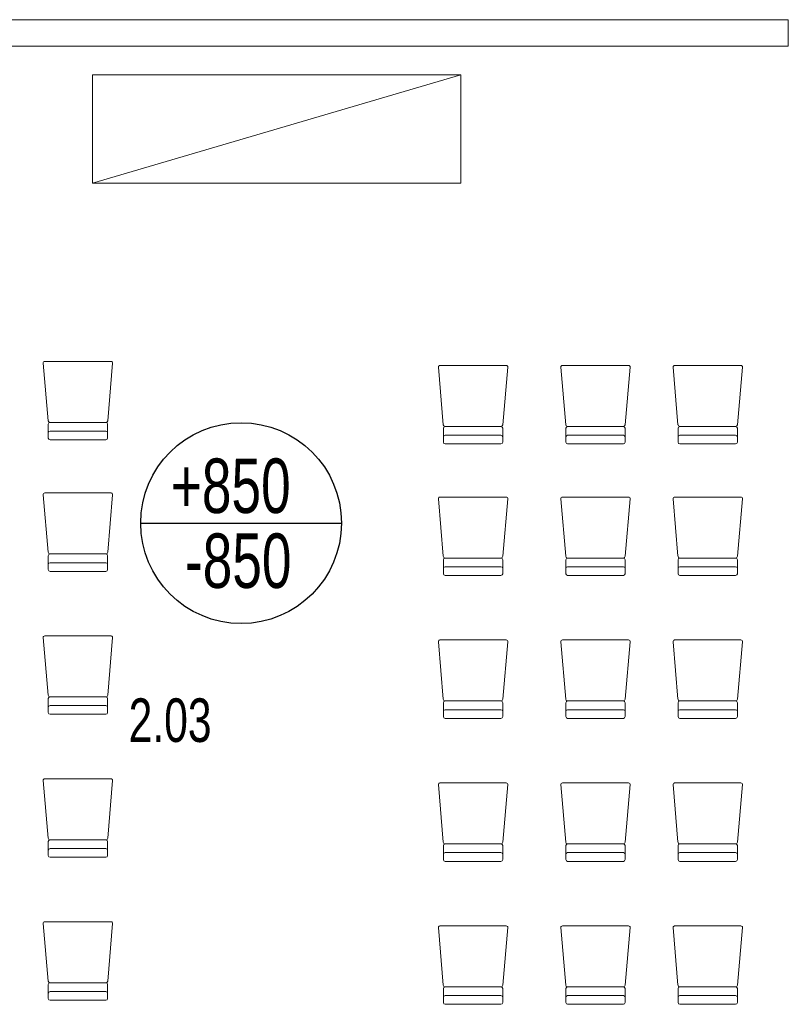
# Model space of a CAD drawing. Header units: millimetres. Extents: x 28262 to 240133, y -152087 to 56534.
# Tile 95 of 107: x 213287 to 217698, y -24700 to -19051. Entities that reach past the tile are written whole.
import ezdxf

# ---------------------------------------------------------------- set-up
doc = ezdxf.new("R2010")
doc.units = ezdxf.units.MM
doc.header["$MEASUREMENT"] = 0
for name, color, linetype, lineweight in [('--písmo', 7, 'Continuous', 25), ('--VZT POPIS', 7, 'Continuous', 25), ('Nové_Interiér - nábytek', 9, 'Continuous', 9), ('Nové_Konstrukce - krov', 9, 'Continuous', 13), ('Nové_Kresby a obrázky', 9, 'Continuous', 9)]:
    doc.layers.add(name, color=color, linetype=linetype, lineweight=lineweight)
doc.styles.add('styl1', font='arial.ttf', dxfattribs={"width": 0.7, "height": 250})

msp = doc.modelspace()

# ---------------------------------------------------------------- linework, layer by layer
at = {"layer": '--VZT POPIS'}
msp.add_line((213981.3, -21939.8), (215133.5, -21939.8), dxfattribs=at)
msp.add_circle((214557.4, -21939.8), 576.1, dxfattribs=at)
at = {"layer": 'Nové_Interiér - nábytek', "linetype": 'Continuous'}
for p, q in [((211842.9, -19051.5), (217698.1, -19051.5)), ((217698.1, -19051.5), (217698.1, -19202.5)), ((217698.1, -19202.5), (211842.9, -19202.5)), ((213703.8, -19368), (215818.3, -19368)), ((213703.8, -19989.9), (213703.8, -19368)), ((215818.3, -19368), (215818.3, -19989.9)), ((215818.3, -19989.9), (213703.8, -19989.9))]:
    msp.add_line(p, q, dxfattribs=at)
at = {"layer": 'Nové_Konstrukce - krov', "linetype": 'Continuous'}
for p, q in [((213810.9, -21012), (213430.9, -21012)), ((213421.7, -21022), (213450, -21352.1)), ((213791.7, -21352.1), (213820, -21022)), ((215689.6, -21045.4), (215717.9, -21375.4)), ((216078.8, -21035.4), (215698.8, -21035.4)), ((216059.6, -21375.4), (216087.9, -21045.4)), ((216392.3, -21045.4), (216420.6, -21375.4)), ((216781.4, -21035.4), (216401.4, -21035.4)), ((216762.3, -21375.4), (216790.6, -21045.4)), ((217036.6, -21045.4), (217064.9, -21375.4)), ((217425.8, -21035.4), (217045.8, -21035.4)), ((217406.6, -21375.4), (217434.9, -21045.4)), ((213450.9, -21372), (213450.9, -21452)), ((213460.9, -21362), (213780.9, -21362)), ((213780.9, -21362), (213460.9, -21362)), ((213790.9, -21452), (213790.9, -21372)), ((215718.8, -21395.4), (215718.8, -21475.4)), ((215728.8, -21385.4), (216048.8, -21385.4)), ((216048.8, -21385.4), (215728.8, -21385.4)), ((216058.8, -21475.4), (216058.8, -21395.4)), ((216421.4, -21395.4), (216421.4, -21475.4)), ((216431.4, -21385.4), (216751.4, -21385.4)), ((216751.4, -21385.4), (216431.4, -21385.4)), ((216761.4, -21475.4), (216761.4, -21395.4)), ((217065.8, -21395.4), (217065.8, -21475.4)), ((217075.8, -21385.4), (217395.8, -21385.4)), ((217395.8, -21385.4), (217075.8, -21385.4)), ((217405.8, -21475.4), (217405.8, -21395.4)), ((213780.9, -21412), (213460.9, -21412)), ((213460.9, -21462), (213780.9, -21462)), ((216048.8, -21435.4), (215728.8, -21435.4)), ((216751.4, -21435.4), (216431.4, -21435.4)), ((217395.8, -21435.4), (217075.8, -21435.4)), ((215728.8, -21485.4), (216048.8, -21485.4)), ((216431.4, -21485.4), (216751.4, -21485.4)), ((217075.8, -21485.4), (217395.8, -21485.4)), ((213421.7, -21776.6), (213450, -22106.7)), ((213810.9, -21766.7), (213430.9, -21766.7)), ((213791.7, -22106.7), (213820, -21776.6)), ((215689.6, -21800), (215717.9, -22130.1)), ((216078.8, -21790), (215698.8, -21790)), ((216059.6, -22130.1), (216087.9, -21800)), ((216392.3, -21800), (216420.6, -22130.1)), ((216781.4, -21790), (216401.4, -21790)), ((216762.3, -22130.1), (216790.6, -21800)), ((217036.6, -21800), (217064.9, -22130.1)), ((217425.8, -21790), (217045.8, -21790)), ((217406.6, -22130.1), (217434.9, -21800)), ((213450.9, -22126.7), (213450.9, -22206.7)), ((213460.9, -22116.7), (213780.9, -22116.7)), ((213780.9, -22116.7), (213460.9, -22116.7)), ((213790.9, -22206.7), (213790.9, -22126.7)), ((215728.8, -22140), (216048.8, -22140)), ((216048.8, -22140), (215728.8, -22140)), ((216431.4, -22140), (216751.4, -22140)), ((216751.4, -22140), (216431.4, -22140)), ((217075.8, -22140), (217395.8, -22140)), ((217395.8, -22140), (217075.8, -22140)), ((213780.9, -22166.7), (213460.9, -22166.7)), ((215718.8, -22150), (215718.8, -22230)), ((216048.8, -22190), (215728.8, -22190)), ((216058.8, -22230), (216058.8, -22150)), ((216421.4, -22150), (216421.4, -22230)), ((216751.4, -22190), (216431.4, -22190)), ((216761.4, -22230), (216761.4, -22150)), ((217065.8, -22150), (217065.8, -22230)), ((217395.8, -22190), (217075.8, -22190)), ((217405.8, -22230), (217405.8, -22150)), ((213460.9, -22216.7), (213780.9, -22216.7)), ((215728.8, -22240), (216048.8, -22240)), ((216431.4, -22240), (216751.4, -22240)), ((217075.8, -22240), (217395.8, -22240)), ((213810.9, -22586.8), (213430.9, -22586.8)), ((213421.7, -22596.8), (213450, -22926.9)), ((213791.7, -22926.9), (213820, -22596.8)), ((215689.6, -22620.2), (215717.9, -22950.2)), ((216078.8, -22610.2), (215698.8, -22610.2)), ((216059.6, -22950.2), (216087.9, -22620.2)), ((216392.3, -22620.2), (216420.6, -22950.2)), ((216781.4, -22610.2), (216401.4, -22610.2)), ((216762.3, -22950.2), (216790.6, -22620.2)), ((217036.6, -22620.2), (217064.9, -22950.2)), ((217425.8, -22610.2), (217045.8, -22610.2)), ((217406.6, -22950.2), (217434.9, -22620.2)), ((213450.9, -22946.8), (213450.9, -23026.8)), ((213460.9, -22936.8), (213780.9, -22936.8)), ((213780.9, -22936.8), (213460.9, -22936.8)), ((213780.9, -22986.8), (213460.9, -22986.8)), ((213790.9, -23026.8), (213790.9, -22946.8)), ((215718.8, -22970.2), (215718.8, -23050.2)), ((215728.8, -22960.2), (216048.8, -22960.2)), ((216048.8, -22960.2), (215728.8, -22960.2)), ((216058.8, -23050.2), (216058.8, -22970.2)), ((216421.4, -22970.2), (216421.4, -23050.2)), ((216431.4, -22960.2), (216751.4, -22960.2)), ((216751.4, -22960.2), (216431.4, -22960.2)), ((216761.4, -23050.2), (216761.4, -22970.2)), ((217065.8, -22970.2), (217065.8, -23050.2)), ((217075.8, -22960.2), (217395.8, -22960.2)), ((217395.8, -22960.2), (217075.8, -22960.2)), ((217405.8, -23050.2), (217405.8, -22970.2)), ((213460.9, -23036.8), (213780.9, -23036.8)), ((216048.8, -23010.2), (215728.8, -23010.2)), ((216751.4, -23010.2), (216431.4, -23010.2)), ((217395.8, -23010.2), (217075.8, -23010.2)), ((215728.8, -23060.2), (216048.8, -23060.2)), ((216431.4, -23060.2), (216751.4, -23060.2)), ((217075.8, -23060.2), (217395.8, -23060.2)), ((213421.7, -23416.9), (213450, -23747)), ((213810.9, -23407), (213430.9, -23407)), ((213791.7, -23747), (213820, -23416.9)), ((215689.6, -23440.3), (215717.9, -23770.4)), ((216078.8, -23430.3), (215698.8, -23430.3)), ((216059.6, -23770.4), (216087.9, -23440.3)), ((216392.3, -23440.3), (216420.6, -23770.4)), ((216781.4, -23430.3), (216401.4, -23430.3)), ((216762.3, -23770.4), (216790.6, -23440.3)), ((217036.6, -23440.3), (217064.9, -23770.4)), ((217425.8, -23430.3), (217045.8, -23430.3)), ((217406.6, -23770.4), (217434.9, -23440.3)), ((213450.9, -23767), (213450.9, -23847)), ((213460.9, -23757), (213780.9, -23757)), ((213780.9, -23757), (213460.9, -23757)), ((213790.9, -23847), (213790.9, -23767)), ((215728.8, -23780.3), (216048.8, -23780.3)), ((216048.8, -23780.3), (215728.8, -23780.3)), ((216431.4, -23780.3), (216751.4, -23780.3)), ((216751.4, -23780.3), (216431.4, -23780.3)), ((217075.8, -23780.3), (217395.8, -23780.3)), ((217395.8, -23780.3), (217075.8, -23780.3)), ((213780.9, -23807), (213460.9, -23807)), ((215718.8, -23790.3), (215718.8, -23870.3)), ((216048.8, -23830.3), (215728.8, -23830.3)), ((216058.8, -23870.3), (216058.8, -23790.3)), ((216421.4, -23790.3), (216421.4, -23870.3)), ((216751.4, -23830.3), (216431.4, -23830.3)), ((216761.4, -23870.3), (216761.4, -23790.3)), ((217065.8, -23790.3), (217065.8, -23870.3)), ((217395.8, -23830.3), (217075.8, -23830.3)), ((217405.8, -23870.3), (217405.8, -23790.3)), ((213460.9, -23857), (213780.9, -23857)), ((215728.8, -23880.3), (216048.8, -23880.3)), ((216431.4, -23880.3), (216751.4, -23880.3)), ((217075.8, -23880.3), (217395.8, -23880.3)), ((213810.9, -24227.1), (213430.9, -24227.1)), ((213421.7, -24237.1), (213450, -24567.2)), ((213791.7, -24567.2), (213820, -24237.1)), ((215689.6, -24260.5), (215717.9, -24590.5)), ((216078.8, -24250.5), (215698.8, -24250.5)), ((216059.6, -24590.5), (216087.9, -24260.5)), ((216392.3, -24260.5), (216420.6, -24590.5)), ((216781.4, -24250.5), (216401.4, -24250.5)), ((216762.3, -24590.5), (216790.6, -24260.5)), ((217036.6, -24260.5), (217064.9, -24590.5)), ((217425.8, -24250.5), (217045.8, -24250.5)), ((217406.6, -24590.5), (217434.9, -24260.5)), ((213450.9, -24587.1), (213450.9, -24667.1)), ((213460.9, -24577.1), (213780.9, -24577.1)), ((213780.9, -24577.1), (213460.9, -24577.1)), ((213780.9, -24627.1), (213460.9, -24627.1)), ((213790.9, -24667.1), (213790.9, -24587.1)), ((215718.8, -24610.5), (215718.8, -24690.5)), ((215728.8, -24600.5), (216048.8, -24600.5)), ((216048.8, -24600.5), (215728.8, -24600.5)), ((216058.8, -24690.5), (216058.8, -24610.5)), ((216421.4, -24610.5), (216421.4, -24690.5)), ((216431.4, -24600.5), (216751.4, -24600.5)), ((216751.4, -24600.5), (216431.4, -24600.5)), ((216761.4, -24690.5), (216761.4, -24610.5)), ((217065.8, -24610.5), (217065.8, -24690.5)), ((217075.8, -24600.5), (217395.8, -24600.5)), ((217395.8, -24600.5), (217075.8, -24600.5)), ((217405.8, -24690.5), (217405.8, -24610.5)), ((213460.9, -24677.1), (213780.9, -24677.1)), ((216048.8, -24650.5), (215728.8, -24650.5)), ((216751.4, -24650.5), (216431.4, -24650.5)), ((217395.8, -24650.5), (217075.8, -24650.5)), ((215728.8, -24700.5), (216048.8, -24700.5)), ((216431.4, -24700.5), (216751.4, -24700.5)), ((217075.8, -24700.5), (217395.8, -24700.5))]:
    msp.add_line(p, q, dxfattribs=at)
for centre, radius, start, end in [((213430.9, -21021.2), 9.18, 90, 184.8991), ((213810.9, -21021.2), 9.18, 355.1009, 90), ((215698.8, -21044.6), 9.18, 90, 184.8991), ((216078.8, -21044.6), 9.18, 355.1009, 90), ((216401.4, -21044.6), 9.18, 90, 184.8991), ((216781.4, -21044.6), 9.18, 355.1009, 90), ((217045.8, -21044.6), 9.18, 90, 184.8991), ((217425.8, -21044.6), 9.18, 355.1009, 90), ((213460.9, -21351.1), 10.9, 184.8991, 270), ((213780.9, -21351.1), 10.9, 270, 355.1009), ((213460.9, -21372), 10, 90, 180), ((213780.9, -21372), 10, 0, 90), ((215728.8, -21374.5), 10.9, 184.8991, 270), ((215728.8, -21395.4), 10, 90, 180), ((216048.8, -21374.5), 10.9, 270, 355.1009), ((216048.8, -21395.4), 10, 0, 90), ((216431.4, -21374.5), 10.9, 184.8991, 270), ((216431.4, -21395.4), 10, 90, 180), ((216751.4, -21374.5), 10.9, 270, 355.1009), ((216751.4, -21395.4), 10, 0, 90), ((217075.8, -21374.5), 10.9, 184.8991, 270), ((217075.8, -21395.4), 10, 90, 180), ((217395.8, -21374.5), 10.9, 270, 355.1009), ((217395.8, -21395.4), 10, 0, 90), ((213460.9, -21422), 10, 90, 180), ((213460.9, -21452), 10, 180, 270), ((213780.9, -21422), 10, 0, 90), ((213780.9, -21452), 10, 270, 0), ((215728.8, -21445.4), 10, 90, 180), ((216048.8, -21445.4), 10, 0, 90), ((216431.4, -21445.4), 10, 90, 180), ((216751.4, -21445.4), 10, 0, 90), ((217075.8, -21445.4), 10, 90, 180), ((217395.8, -21445.4), 10, 0, 90), ((215728.8, -21475.4), 10, 180, 270), ((216048.8, -21475.4), 10, 270, 0), ((216431.4, -21475.4), 10, 180, 270), ((216751.4, -21475.4), 10, 270, 0), ((217075.8, -21475.4), 10, 180, 270), ((217395.8, -21475.4), 10, 270, 0), ((213430.9, -21775.8), 9.18, 90, 184.8991), ((213810.9, -21775.8), 9.18, 355.1009, 90), ((215698.8, -21799.2), 9.18, 90, 184.8991), ((216078.8, -21799.2), 9.18, 355.1009, 90), ((216401.4, -21799.2), 9.18, 90, 184.8991), ((216781.4, -21799.2), 9.18, 355.1009, 90), ((217045.8, -21799.2), 9.18, 90, 184.8991), ((217425.8, -21799.2), 9.18, 355.1009, 90), ((213460.9, -22105.8), 10.9, 184.8991, 270), ((213460.9, -22126.7), 10, 90, 180), ((213780.9, -22105.8), 10.9, 270, 355.1009), ((213780.9, -22126.7), 10, 0, 90), ((215728.8, -22129.1), 10.9, 184.8991, 270), ((215728.8, -22150), 10, 90, 180), ((216048.8, -22129.1), 10.9, 270, 355.1009), ((216048.8, -22150), 10, 0, 90), ((216431.4, -22129.1), 10.9, 184.8991, 270), ((216431.4, -22150), 10, 90, 180), ((216751.4, -22129.1), 10.9, 270, 355.1009), ((216751.4, -22150), 10, 0, 90), ((217075.8, -22129.1), 10.9, 184.8991, 270), ((217075.8, -22150), 10, 90, 180), ((217395.8, -22129.1), 10.9, 270, 355.1009), ((217395.8, -22150), 10, 0, 90), ((213460.9, -22176.7), 10, 90, 180), ((213780.9, -22176.7), 10, 0, 90), ((215728.8, -22200), 10, 90, 180), ((216048.8, -22200), 10, 0, 90), ((216431.4, -22200), 10, 90, 180), ((216751.4, -22200), 10, 0, 90), ((217075.8, -22200), 10, 90, 180), ((217395.8, -22200), 10, 0, 90), ((213460.9, -22206.7), 10, 180, 270), ((213780.9, -22206.7), 10, 270, 0), ((215728.8, -22230), 10, 180, 270), ((216048.8, -22230), 10, 270, 0), ((216431.4, -22230), 10, 180, 270), ((216751.4, -22230), 10, 270, 0), ((217075.8, -22230), 10, 180, 270), ((217395.8, -22230), 10, 270, 0), ((213430.9, -22596), 9.18, 90, 184.8991), ((213810.9, -22596), 9.18, 355.1009, 90), ((215698.8, -22619.4), 9.18, 90, 184.8991), ((216078.8, -22619.4), 9.18, 355.1009, 90), ((216401.4, -22619.4), 9.18, 90, 184.8991), ((216781.4, -22619.4), 9.18, 355.1009, 90), ((217045.8, -22619.4), 9.18, 90, 184.8991), ((217425.8, -22619.4), 9.18, 355.1009, 90), ((213460.9, -22925.9), 10.9, 184.8991, 270), ((213780.9, -22925.9), 10.9, 270, 355.1009), ((213460.9, -22946.8), 10, 90, 180), ((213460.9, -22996.8), 10, 90, 180), ((213780.9, -22946.8), 10, 0, 90), ((213780.9, -22996.8), 10, 0, 90), ((215728.8, -22949.3), 10.9, 184.8991, 270), ((215728.8, -22970.2), 10, 90, 180), ((216048.8, -22949.3), 10.9, 270, 355.1009), ((216048.8, -22970.2), 10, 0, 90), ((216431.4, -22949.3), 10.9, 184.8991, 270), ((216431.4, -22970.2), 10, 90, 180), ((216751.4, -22949.3), 10.9, 270, 355.1009), ((216751.4, -22970.2), 10, 0, 90), ((217075.8, -22949.3), 10.9, 184.8991, 270), ((217075.8, -22970.2), 10, 90, 180), ((217395.8, -22949.3), 10.9, 270, 355.1009), ((217395.8, -22970.2), 10, 0, 90), ((213460.9, -23026.8), 10, 180, 270), ((213780.9, -23026.8), 10, 270, 0), ((215728.8, -23020.2), 10, 90, 180), ((216048.8, -23020.2), 10, 0, 90), ((216431.4, -23020.2), 10, 90, 180), ((216751.4, -23020.2), 10, 0, 90), ((217075.8, -23020.2), 10, 90, 180), ((217395.8, -23020.2), 10, 0, 90), ((215728.8, -23050.2), 10, 180, 270), ((216048.8, -23050.2), 10, 270, 0), ((216431.4, -23050.2), 10, 180, 270), ((216751.4, -23050.2), 10, 270, 0), ((217075.8, -23050.2), 10, 180, 270), ((217395.8, -23050.2), 10, 270, 0), ((213430.9, -23416.1), 9.18, 90, 184.8991), ((213810.9, -23416.1), 9.18, 355.1009, 90), ((215698.8, -23439.5), 9.18, 90, 184.8991), ((216078.8, -23439.5), 9.18, 355.1009, 90), ((216401.4, -23439.5), 9.18, 90, 184.8991), ((216781.4, -23439.5), 9.18, 355.1009, 90), ((217045.8, -23439.5), 9.18, 90, 184.8991), ((217425.8, -23439.5), 9.18, 355.1009, 90), ((213460.9, -23746.1), 10.9, 184.8991, 270), ((213460.9, -23767), 10, 90, 180), ((213780.9, -23746.1), 10.9, 270, 355.1009), ((213780.9, -23767), 10, 0, 90), ((215728.8, -23769.4), 10.9, 184.8991, 270), ((215728.8, -23790.3), 10, 90, 180), ((216048.8, -23769.4), 10.9, 270, 355.1009), ((216048.8, -23790.3), 10, 0, 90), ((216431.4, -23769.4), 10.9, 184.8991, 270), ((216431.4, -23790.3), 10, 90, 180), ((216751.4, -23769.4), 10.9, 270, 355.1009), ((216751.4, -23790.3), 10, 0, 90), ((217075.8, -23769.4), 10.9, 184.8991, 270), ((217075.8, -23790.3), 10, 90, 180), ((217395.8, -23769.4), 10.9, 270, 355.1009), ((217395.8, -23790.3), 10, 0, 90), ((213460.9, -23817), 10, 90, 180), ((213780.9, -23817), 10, 0, 90), ((215728.8, -23840.3), 10, 90, 180), ((216048.8, -23840.3), 10, 0, 90), ((216431.4, -23840.3), 10, 90, 180), ((216751.4, -23840.3), 10, 0, 90), ((217075.8, -23840.3), 10, 90, 180), ((217395.8, -23840.3), 10, 0, 90), ((213460.9, -23847), 10, 180, 270), ((213780.9, -23847), 10, 270, 0), ((215728.8, -23870.3), 10, 180, 270), ((216048.8, -23870.3), 10, 270, 0), ((216431.4, -23870.3), 10, 180, 270), ((216751.4, -23870.3), 10, 270, 0), ((217075.8, -23870.3), 10, 180, 270), ((217395.8, -23870.3), 10, 270, 0), ((213430.9, -24236.3), 9.18, 90, 184.8991), ((213810.9, -24236.3), 9.18, 355.1009, 90), ((215698.8, -24259.7), 9.18, 90, 184.8991), ((216078.8, -24259.7), 9.18, 355.1009, 90), ((216401.4, -24259.7), 9.18, 90, 184.8991), ((216781.4, -24259.7), 9.18, 355.1009, 90), ((217045.8, -24259.7), 9.18, 90, 184.8991), ((217425.8, -24259.7), 9.18, 355.1009, 90), ((213460.9, -24566.2), 10.9, 184.8991, 270), ((213780.9, -24566.2), 10.9, 270, 355.1009), ((213460.9, -24587.1), 10, 90, 180), ((213460.9, -24637.1), 10, 90, 180), ((213780.9, -24587.1), 10, 0, 90), ((213780.9, -24637.1), 10, 0, 90), ((215728.8, -24589.6), 10.9, 184.8991, 270), ((215728.8, -24610.5), 10, 90, 180), ((216048.8, -24589.6), 10.9, 270, 355.1009), ((216048.8, -24610.5), 10, 0, 90), ((216431.4, -24589.6), 10.9, 184.8991, 270), ((216431.4, -24610.5), 10, 90, 180), ((216751.4, -24589.6), 10.9, 270, 355.1009), ((216751.4, -24610.5), 10, 0, 90), ((217075.8, -24589.6), 10.9, 184.8991, 270), ((217075.8, -24610.5), 10, 90, 180), ((217395.8, -24589.6), 10.9, 270, 355.1009), ((217395.8, -24610.5), 10, 0, 90), ((213460.9, -24667.1), 10, 180, 270), ((213780.9, -24667.1), 10, 270, 0), ((215728.8, -24660.5), 10, 90, 180), ((216048.8, -24660.5), 10, 0, 90), ((216431.4, -24660.5), 10, 90, 180), ((216751.4, -24660.5), 10, 0, 90), ((217075.8, -24660.5), 10, 90, 180), ((217395.8, -24660.5), 10, 0, 90), ((215728.8, -24690.5), 10, 180, 270), ((216048.8, -24690.5), 10, 270, 0), ((216431.4, -24690.5), 10, 180, 270), ((216751.4, -24690.5), 10, 270, 0), ((217075.8, -24690.5), 10, 180, 270), ((217395.8, -24690.5), 10, 270, 0)]:
    msp.add_arc(centre, radius, start, end, dxfattribs=at)
at = {"layer": 'Nové_Kresby a obrázky', "linetype": 'Continuous'}
msp.add_line((213703.8, -19989.9), (215818.3, -19368), dxfattribs=at)

# ---------------------------------------------------------------- texts
at = {"layer": '--písmo', "style": 'styl1', "width": 0.7}
msp.add_text('2.03', height=250, dxfattribs=at).set_placement((213912.1, -23195.3))
at = {"layer": '--VZT POPIS', "style": 'styl1', "width": 0.7}
for s, p in [('+850', (214153.7, -21881.7)), ('-850', (214235.2, -22311.6))]:
    msp.add_text(s, height=312.5, dxfattribs=at).set_placement(p)

doc.saveas('drawing.dxf')
